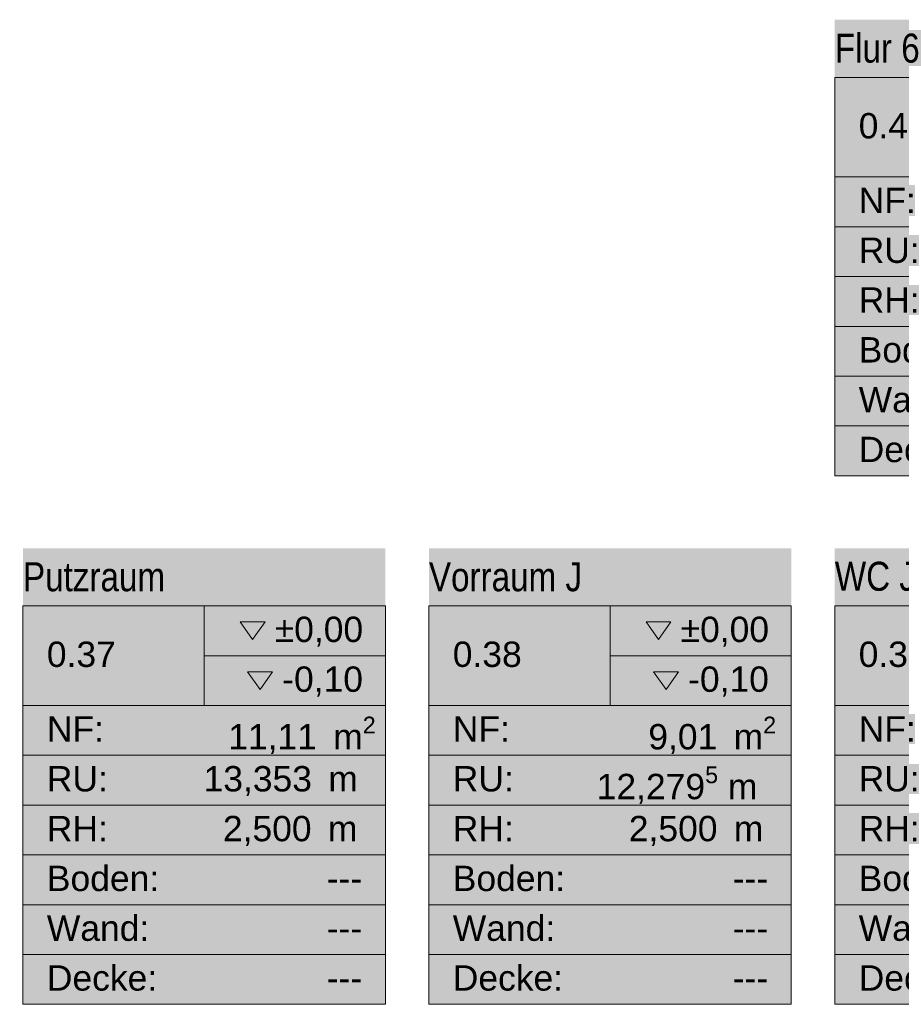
# Model space of a CAD drawing. Header units: metres. Extents: x -79 to 740, y -195 to 69.
# Tile 78 of 200: x 25.63 to 31.71, y -13.66 to -6.86. Entities that reach past the tile are written whole.
import ezdxf
from ezdxf.enums import TextEntityAlignment as Align

# ---------------------------------------------------------------- set-up
doc = ezdxf.new("R2010")
doc.units = ezdxf.units.M
doc.header["$MEASUREMENT"] = 0
doc.layers.add('80 Raum', color=7, linetype='Continuous')
doc.layers.add('Neubau_80 Raum', color=7, linetype='Continuous')
doc.styles.add('ERSTELLTER_STIL_1', font='ARIALN.TTF')
doc.styles.add('ERSTELLTER_STIL_3', font='arial.ttf')

# ---------------------------------------------------------------- blocks, each defined once
blk = doc.blocks.new('Flur 6_0.41_29_1', base_point=(32.5014, -8.4338))
at = {"layer": '80 Raum', "linetype": 'Continuous', "lineweight": 0, "true_color": 0x272a1c}
blk.add_hatch(color=250, dxfattribs=at).paths.add_polyline_path([(31.2514, -10.0079), (33.7514, -10.0079), (33.7514, -6.8597), (31.2514, -6.8597)])
at = {"layer": '80 Raum', "color": 7, "linetype": 'Continuous', "lineweight": 9}
for p, q in [((33.7514, -7.2579), (31.2514, -7.2579)), ((31.2514, -7.2579), (31.2514, -10.0079)), ((31.2514, -7.2579), (33.7514, -7.2579)), ((31.2514, -7.9454), (31.2514, -7.2579)), ((33.7514, -7.9454), (31.2514, -7.9454)), ((31.2514, -7.9454), (33.7514, -7.9454)), ((31.2514, -8.2891), (31.2514, -7.9454)), ((33.7514, -8.2891), (31.2514, -8.2891)), ((31.2514, -8.2891), (33.7514, -8.2891)), ((31.2514, -8.6329), (31.2514, -8.2891)), ((33.7514, -8.6329), (31.2514, -8.6329)), ((31.2514, -8.6329), (33.7514, -8.6329)), ((31.2514, -8.9766), (31.2514, -8.6329)), ((33.7514, -8.9766), (31.2514, -8.9766)), ((31.2514, -8.9766), (33.7514, -8.9766)), ((31.2514, -9.3204), (31.2514, -8.9766)), ((33.7514, -9.3204), (31.2514, -9.3204)), ((31.2514, -9.3204), (33.7514, -9.3204)), ((31.2514, -9.6641), (31.2514, -9.3204)), ((33.7514, -9.6641), (31.2514, -9.6641)), ((31.2514, -9.6641), (33.7514, -9.6641)), ((31.2514, -10.0079), (31.2514, -9.6641)), ((31.2514, -10.0079), (33.7514, -10.0079)), ((33.7514, -10.0079), (31.2514, -10.0079))]:
    blk.add_line(p, q, dxfattribs=at)
at = {"layer": '80 Raum', "color": 7, "lineweight": 9, "style": 'ERSTELLTER_STIL_3'}
blk.add_attdef('stApartmentId', text='', height=0.175, dxfattribs=at).set_placement((26.406, 14.2444), align=Align.MIDDLE_CENTER)
at = {"layer": '80 Raum', "color": 7, "lineweight": 9}
for tag, height, style, p in [('DUMMY_850', 0.2, 'ERSTELLTER_STIL_1', (33.5867, -6.8941)), ('ROOM_NAME', 0.2, 'ERSTELLTER_STIL_1', (31.2514, -6.956)), ('ROOM_NUMBER', 0.175, 'ERSTELLTER_STIL_3', (31.4161, -7.5041)), ('measuredNetAreaCode', 0.175, 'ERSTELLTER_STIL_3', (31.4161, -8.0197)), ('perimeterCode', 0.175, 'ERSTELLTER_STIL_3', (31.4161, -8.3635)), ('ceilingHeightCode', 0.175, 'ERSTELLTER_STIL_3', (31.4161, -8.7072)), ('measuredAreaCode', 0.175, 'ERSTELLTER_STIL_3', (31.4161, -9.051)), ('DUMMY_851_0', 0.175, 'ERSTELLTER_STIL_3', (33.3469, -9.051)), ('DUMMY_852', 0.175, 'ERSTELLTER_STIL_3', (31.4161, -9.3947)), ('DUMMY_851_1', 0.175, 'ERSTELLTER_STIL_3', (33.3469, -9.3947)), ('DUMMY_853', 0.175, 'ERSTELLTER_STIL_3', (31.4161, -9.7385)), ('DUMMY_851_2', 0.175, 'ERSTELLTER_STIL_3', (33.3469, -9.7385))]:
    blk.add_attdef(tag, text='', height=height, dxfattribs=dict(at, style=style)).set_placement(p, align=Align.TOP_LEFT)
blk = doc.blocks.new('SSA Büro_0.36_49_1', base_point=(24.1014, -12.0819))
at = {"layer": 'Neubau_80 Raum', "color": 7, "lineweight": 9, "char_height": 0.175, "attachment_point": 1, "style": 'ERSTELLTER_STIL_3'}
for s, insert in [('\\A1;{\\pql;\\pt0,0.05;\\fArial|b0|i0|c0|p0;\\W1.000000;±0,00\\fArial|b0|i0|c0|p0;\\W1.000000;\\A1{\\H.66x;\\S^  ;}\\fArial|b0|i0|c0|p0;\\W1.000000;\\fArial|b0|i0|c0|p0;\\W1.000000;\\A1{\\H.66x;\\S^  ;}}', (24.5879, -10.9804)), ('\\A1;{\\pql;\\pt0,0.05;\\fArial|b0|i0|c0|p0;\\W1.000000;-0,10\\fArial|b0|i0|c0|p0;\\W1.000000;\\A1{\\H.66x;\\S^  ;}\\fArial|b0|i0|c0|p0;\\W1.000000;\\fArial|b0|i0|c0|p0;\\W1.000000;\\A1{\\H.66x;\\S^  ;}}', (24.6396, -11.3241))]:
    blk.add_mtext(s, dxfattribs=dict(at, insert=insert))
at = {"layer": 'Neubau_80 Raum', "color": 7, "lineweight": 9, "style": 'ERSTELLTER_STIL_3'}
blk.add_attdef('stApartmentId', text='', height=0.175, dxfattribs=at).set_placement((29.1309, 21.0645), align=Align.MIDDLE_CENTER)
at = {"layer": 'Neubau_80 Raum', "color": 7, "lineweight": 9}
for tag, height, style, p in [('ROOM_NAME', 0.2, 'ERSTELLTER_STIL_1', (22.8514, -10.6014)), ('DUMMY_850', 0.2, 'ERSTELLTER_STIL_1', (25.1867, -10.5422)), ('ROOM_NUMBER', 0.175, 'ERSTELLTER_STIL_3', (23.0161, -11.1523)), ('measuredNetAreaCode', 0.175, 'ERSTELLTER_STIL_3', (23.0161, -11.6679)), ('perimeterCode', 0.175, 'ERSTELLTER_STIL_3', (23.0161, -12.0116)), ('ceilingHeightCode', 0.175, 'ERSTELLTER_STIL_3', (23.0161, -12.3554)), ('measuredAreaCode', 0.175, 'ERSTELLTER_STIL_3', (23.0161, -12.6991)), ('DUMMY_851_0', 0.175, 'ERSTELLTER_STIL_3', (24.9469, -12.6991)), ('DUMMY_852', 0.175, 'ERSTELLTER_STIL_3', (23.0161, -13.0429)), ('DUMMY_851_1', 0.175, 'ERSTELLTER_STIL_3', (24.9469, -13.0429)), ('DUMMY_853', 0.175, 'ERSTELLTER_STIL_3', (23.0161, -13.3866)), ('DUMMY_851_2', 0.175, 'ERSTELLTER_STIL_3', (24.9469, -13.3866))]:
    blk.add_attdef(tag, text='', height=height, dxfattribs=dict(at, style=style)).set_placement(p, align=Align.TOP_LEFT)
blk = doc.blocks.new('WC Jungs_0.39a_57_1', base_point=(32.037, -12.0819))
at = {"layer": 'Neubau_80 Raum', "linetype": 'Continuous', "lineweight": 0, "true_color": 0x272a1c}
blk.add_hatch(color=250, dxfattribs=at).paths.add_polyline_path([(31.2514, -13.656), (33.7514, -13.656), (33.7514, -10.5079), (31.2514, -10.5079)])
at = {"layer": 'Neubau_80 Raum', "color": 7, "linetype": 'Continuous', "lineweight": 9}
for p, q in [((33.7514, -10.906), (31.2514, -10.906)), ((31.2514, -10.906), (31.2514, -13.656)), ((31.2514, -10.906), (33.7514, -10.906)), ((31.2514, -11.5935), (31.2514, -10.906)), ((33.7514, -11.5935), (31.2514, -11.5935)), ((31.2514, -11.5935), (33.7514, -11.5935)), ((31.2514, -11.9373), (31.2514, -11.5935)), ((33.7514, -11.9373), (31.2514, -11.9373)), ((31.2514, -11.9373), (33.7514, -11.9373)), ((31.2514, -12.281), (31.2514, -11.9373)), ((33.7514, -12.281), (31.2514, -12.281)), ((31.2514, -12.281), (33.7514, -12.281)), ((31.2514, -12.6248), (31.2514, -12.281)), ((33.7514, -12.6248), (31.2514, -12.6248)), ((31.2514, -12.6248), (33.7514, -12.6248)), ((31.2514, -12.9685), (31.2514, -12.6248)), ((33.7514, -12.9685), (31.2514, -12.9685)), ((31.2514, -12.9685), (33.7514, -12.9685)), ((31.2514, -13.3123), (31.2514, -12.9685)), ((33.7514, -13.3123), (31.2514, -13.3123)), ((31.2514, -13.3123), (33.7514, -13.3123)), ((31.2514, -13.656), (31.2514, -13.3123)), ((31.2514, -13.656), (33.7514, -13.656)), ((33.7514, -13.656), (31.2514, -13.656))]:
    blk.add_line(p, q, dxfattribs=at)
at = {"layer": 'Neubau_80 Raum', "color": 7, "lineweight": 9, "style": 'ERSTELLTER_STIL_3'}
blk.add_attdef('stApartmentId', text='', height=0.175, dxfattribs=at).set_placement((19.5063, 21.0407), align=Align.MIDDLE_CENTER)
at = {"layer": 'Neubau_80 Raum', "color": 7, "lineweight": 9}
for tag, height, style, p in [('ROOM_NAME', 0.2, 'ERSTELLTER_STIL_1', (31.2514, -10.6014)), ('DUMMY_850', 0.2, 'ERSTELLTER_STIL_1', (33.5867, -10.5422)), ('ROOM_NUMBER', 0.175, 'ERSTELLTER_STIL_3', (31.4161, -11.1523)), ('measuredNetAreaCode', 0.175, 'ERSTELLTER_STIL_3', (31.4161, -11.6679)), ('perimeterCode', 0.175, 'ERSTELLTER_STIL_3', (31.4161, -12.0116)), ('ceilingHeightCode', 0.175, 'ERSTELLTER_STIL_3', (31.4161, -12.3554)), ('measuredAreaCode', 0.175, 'ERSTELLTER_STIL_3', (31.4161, -12.6991)), ('DUMMY_851_0', 0.175, 'ERSTELLTER_STIL_3', (33.3469, -12.6991)), ('DUMMY_852', 0.175, 'ERSTELLTER_STIL_3', (31.4161, -13.0429)), ('DUMMY_851_1', 0.175, 'ERSTELLTER_STIL_3', (33.3469, -13.0429)), ('DUMMY_853', 0.175, 'ERSTELLTER_STIL_3', (31.4161, -13.3866)), ('DUMMY_851_2', 0.175, 'ERSTELLTER_STIL_3', (33.3469, -13.3866))]:
    blk.add_attdef(tag, text='', height=height, dxfattribs=dict(at, style=style)).set_placement(p, align=Align.TOP_LEFT)
blk = doc.blocks.new('Vorraum J_0.38_58_1', base_point=(32.5282, -12.0819))
at = {"layer": 'Neubau_80 Raum', "linetype": 'Continuous', "lineweight": 0, "true_color": 0x272a1c}
blk.add_hatch(color=250, dxfattribs=at).paths.add_polyline_path([(28.4514, -13.656), (30.9514, -13.656), (30.9514, -10.5079), (28.4514, -10.5079)])
at = {"layer": 'Neubau_80 Raum', "linetype": 'Continuous', "lineweight": 0, "true_color": 0x000000}
blk.add_hatch(color=18, dxfattribs=at).paths.add_polyline_path([(30.0011, -11.3609), (30.087, -11.4824), (30.173, -11.3609)])
at = {"layer": 'Neubau_80 Raum', "color": 7, "linetype": 'Continuous', "lineweight": 9}
for p, q in [((30.9514, -10.906), (28.4514, -10.906)), ((28.4514, -10.906), (28.4514, -13.656)), ((28.4514, -10.906), (30.9514, -10.906)), ((28.4514, -11.5935), (28.4514, -10.906)), ((29.7014, -10.906), (29.7014, -11.5935)), ((30.9514, -13.656), (30.9514, -10.906)), ((30.9514, -10.906), (30.9514, -11.5935)), ((29.7014, -11.2498), (30.9514, -11.2498)), ((30.9514, -11.5935), (28.4514, -11.5935)), ((28.4514, -11.5935), (30.9514, -11.5935)), ((28.4514, -11.9373), (28.4514, -11.5935)), ((30.9514, -11.5935), (30.9514, -11.9373)), ((30.9514, -11.9373), (28.4514, -11.9373)), ((28.4514, -11.9373), (30.9514, -11.9373)), ((28.4514, -12.281), (28.4514, -11.9373)), ((30.9514, -11.9373), (30.9514, -12.281)), ((30.9514, -12.281), (28.4514, -12.281)), ((28.4514, -12.281), (30.9514, -12.281)), ((28.4514, -12.6248), (28.4514, -12.281)), ((30.9514, -12.281), (30.9514, -12.6248)), ((30.9514, -12.6248), (28.4514, -12.6248)), ((28.4514, -12.6248), (30.9514, -12.6248)), ((28.4514, -12.9685), (28.4514, -12.6248)), ((30.9514, -12.6248), (30.9514, -12.9685)), ((30.9514, -12.9685), (28.4514, -12.9685)), ((28.4514, -12.9685), (30.9514, -12.9685)), ((28.4514, -13.3123), (28.4514, -12.9685)), ((30.9514, -12.9685), (30.9514, -13.3123)), ((30.9514, -13.3123), (28.4514, -13.3123)), ((28.4514, -13.3123), (30.9514, -13.3123)), ((28.4514, -13.656), (28.4514, -13.3123)), ((30.9514, -13.3123), (30.9514, -13.656)), ((28.4514, -13.656), (30.9514, -13.656)), ((30.9514, -13.656), (28.4514, -13.656))]:
    blk.add_line(p, q, dxfattribs=at)
at = {"layer": 'Neubau_80 Raum', "color": 7, "linetype": 'Continuous', "lineweight": 13, "flags": 128}
for points in [[(29.9493, -11.0171), (30.0352, -11.1387), (30.1212, -11.0171)], [(30.0011, -11.3609), (30.087, -11.4824), (30.173, -11.3609)]]:
    blk.add_lwpolyline(points, close=True, dxfattribs=at)
at = {"layer": 'Neubau_80 Raum', "color": 7, "lineweight": 9, "char_height": 0.175, "attachment_point": 1, "style": 'ERSTELLTER_STIL_3'}
for s, insert in [('\\A1;{\\pql;\\pt0,0.05;\\fArial|b0|i0|c0|p0;\\W1.000000;±0,00\\fArial|b0|i0|c0|p0;\\W1.000000;\\A1{\\H.66x;\\S^  ;}\\fArial|b0|i0|c0|p0;\\W1.000000;\\fArial|b0|i0|c0|p0;\\W1.000000;\\A1{\\H.66x;\\S^  ;}}', (30.1879, -10.9804)), ('\\A1;{\\pql;\\pt0,0.05;\\fArial|b0|i0|c0|p0;\\W1.000000;-0,10\\fArial|b0|i0|c0|p0;\\W1.000000;\\A1{\\H.66x;\\S^  ;}\\fArial|b0|i0|c0|p0;\\W1.000000;\\fArial|b0|i0|c0|p0;\\W1.000000;\\A1{\\H.66x;\\S^  ;}}', (30.2396, -11.3241)), ('\\A1;{\\pql;\\pt0,0.05;\\fArial|b0|i0|c0|p0;\\W1.000000;9,01\\fArial|b0|i0|c0|p0;\\W1.000000;\\A1{\\H.66x;\\S^  ;}\\fArial|b0|i0|c0|p0;\\W1.000000; m\\fArial|b0|i0|c0|p0;\\W1.000000;\\A1{\\H.66x;\\S2^  ;}}', (29.9649, -11.6704)), ('\\A1;{\\pql;\\pt0,0.05;\\fArial|b0|i0|c0|p0;\\W1.000000;12,279\\fArial|b0|i0|c0|p0;\\W1.000000;\\A1{\\H.66x;\\S5^  ;}\\fArial|b0|i0|c0|p0;\\W1.000000; m\\fArial|b0|i0|c0|p0;\\W1.000000;\\A1{\\H.66x;\\S^  ;}}', (29.6089, -12.0141)), ('\\A1;{\\pql;\\pt0,0.05;\\fArial|b0|i0|c0|p0;\\W1.000000;2,500\\fArial|b0|i0|c0|p0;\\W1.000000;\\A1{\\H.66x;\\S^  ;}\\fArial|b0|i0|c0|p0;\\W1.000000; m\\fArial|b0|i0|c0|p0;\\W1.000000;\\A1{\\H.66x;\\S^  ;}}', (29.8305, -12.3554))]:
    blk.add_mtext(s, dxfattribs=dict(at, insert=insert))
at = {"layer": 'Neubau_80 Raum', "color": 7, "lineweight": 9, "style": 'ERSTELLTER_STIL_3'}
blk.add_attdef('stApartmentId', text='', height=0.175, dxfattribs=at).set_placement((17.856, 17.7258), align=Align.MIDDLE_CENTER)
at = {"layer": 'Neubau_80 Raum', "color": 7, "lineweight": 9}
for tag, height, style, p in [('ROOM_NAME', 0.2, 'ERSTELLTER_STIL_1', (28.4514, -10.6048)), ('DUMMY_850', 0.2, 'ERSTELLTER_STIL_1', (30.7867, -10.5422)), ('ROOM_NUMBER', 0.175, 'ERSTELLTER_STIL_3', (28.6161, -11.1523)), ('measuredNetAreaCode', 0.175, 'ERSTELLTER_STIL_3', (28.6161, -11.6679)), ('perimeterCode', 0.175, 'ERSTELLTER_STIL_3', (28.6161, -12.0116)), ('ceilingHeightCode', 0.175, 'ERSTELLTER_STIL_3', (28.6161, -12.3554)), ('measuredAreaCode', 0.175, 'ERSTELLTER_STIL_3', (28.6161, -12.6991)), ('DUMMY_851_0', 0.175, 'ERSTELLTER_STIL_3', (30.5469, -12.6991)), ('DUMMY_852', 0.175, 'ERSTELLTER_STIL_3', (28.6161, -13.0429)), ('DUMMY_851_1', 0.175, 'ERSTELLTER_STIL_3', (30.5469, -13.0429)), ('DUMMY_853', 0.175, 'ERSTELLTER_STIL_3', (28.6161, -13.3866)), ('DUMMY_851_2', 0.175, 'ERSTELLTER_STIL_3', (30.5469, -13.3866))]:
    blk.add_attdef(tag, text='', height=height, dxfattribs=dict(at, style=style)).set_placement(p, align=Align.TOP_LEFT)
blk = doc.blocks.new('Putzraum_0.37_61_1', base_point=(27.217, -12.0819))
at = {"layer": 'Neubau_80 Raum', "linetype": 'Continuous', "lineweight": 0, "true_color": 0x272a1c}
blk.add_hatch(color=250, dxfattribs=at).paths.add_polyline_path([(25.6514, -13.656), (28.1514, -13.656), (28.1514, -10.5079), (25.6514, -10.5079)])
at = {"layer": 'Neubau_80 Raum', "linetype": 'Continuous', "lineweight": 0, "true_color": 0x000000}
blk.add_hatch(color=18, dxfattribs=at).paths.add_polyline_path([(27.2011, -11.3609), (27.287, -11.4824), (27.373, -11.3609)])
at = {"layer": 'Neubau_80 Raum', "color": 7, "linetype": 'Continuous', "lineweight": 9}
for p, q in [((28.1514, -10.906), (25.6514, -10.906)), ((25.6514, -10.906), (25.6514, -13.656)), ((25.6514, -10.906), (28.1514, -10.906)), ((25.6514, -11.5935), (25.6514, -10.906)), ((26.9014, -10.906), (26.9014, -11.5935)), ((28.1514, -13.656), (28.1514, -10.906)), ((28.1514, -10.906), (28.1514, -11.5935)), ((26.9014, -11.2498), (28.1514, -11.2498)), ((28.1514, -11.5935), (25.6514, -11.5935)), ((25.6514, -11.5935), (28.1514, -11.5935)), ((25.6514, -11.9373), (25.6514, -11.5935)), ((28.1514, -11.5935), (28.1514, -11.9373)), ((28.1514, -11.9373), (25.6514, -11.9373)), ((25.6514, -11.9373), (28.1514, -11.9373)), ((25.6514, -12.281), (25.6514, -11.9373)), ((28.1514, -11.9373), (28.1514, -12.281)), ((28.1514, -12.281), (25.6514, -12.281)), ((25.6514, -12.281), (28.1514, -12.281)), ((25.6514, -12.6248), (25.6514, -12.281)), ((28.1514, -12.281), (28.1514, -12.6248)), ((28.1514, -12.6248), (25.6514, -12.6248)), ((25.6514, -12.6248), (28.1514, -12.6248)), ((25.6514, -12.9685), (25.6514, -12.6248)), ((28.1514, -12.6248), (28.1514, -12.9685)), ((28.1514, -12.9685), (25.6514, -12.9685)), ((25.6514, -12.9685), (28.1514, -12.9685)), ((25.6514, -13.3123), (25.6514, -12.9685)), ((28.1514, -12.9685), (28.1514, -13.3123)), ((28.1514, -13.3123), (25.6514, -13.3123)), ((25.6514, -13.3123), (28.1514, -13.3123)), ((25.6514, -13.656), (25.6514, -13.3123)), ((28.1514, -13.3123), (28.1514, -13.656)), ((25.6514, -13.656), (28.1514, -13.656)), ((28.1514, -13.656), (25.6514, -13.656))]:
    blk.add_line(p, q, dxfattribs=at)
at = {"layer": 'Neubau_80 Raum', "color": 7, "linetype": 'Continuous', "lineweight": 13, "flags": 128}
for points in [[(27.1493, -11.0171), (27.2352, -11.1387), (27.3212, -11.0171)], [(27.2011, -11.3609), (27.287, -11.4824), (27.373, -11.3609)]]:
    blk.add_lwpolyline(points, close=True, dxfattribs=at)
at = {"layer": 'Neubau_80 Raum', "color": 7, "lineweight": 9, "char_height": 0.175, "attachment_point": 1, "style": 'ERSTELLTER_STIL_3'}
for s, insert in [('\\A1;{\\pql;\\pt0,0.05;\\fArial|b0|i0|c0|p0;\\W1.000000;±0,00\\fArial|b0|i0|c0|p0;\\W1.000000;\\A1{\\H.66x;\\S^  ;}\\fArial|b0|i0|c0|p0;\\W1.000000;\\fArial|b0|i0|c0|p0;\\W1.000000;\\A1{\\H.66x;\\S^  ;}}', (27.3879, -10.9804)), ('\\A1;{\\pql;\\pt0,0.05;\\fArial|b0|i0|c0|p0;\\W1.000000;-0,10\\fArial|b0|i0|c0|p0;\\W1.000000;\\A1{\\H.66x;\\S^  ;}\\fArial|b0|i0|c0|p0;\\W1.000000;\\fArial|b0|i0|c0|p0;\\W1.000000;\\A1{\\H.66x;\\S^  ;}}', (27.4396, -11.3241)), ('\\A1;{\\pql;\\pt0,0.05;\\fArial|b0|i0|c0|p0;\\W1.000000;11,11\\fArial|b0|i0|c0|p0;\\W1.000000;\\A1{\\H.66x;\\S^  ;}\\fArial|b0|i0|c0|p0;\\W1.000000; m\\fArial|b0|i0|c0|p0;\\W1.000000;\\A1{\\H.66x;\\S2^  ;}}', (27.067, -11.6704)), ('\\A1;{\\pql;\\pt0,0.05;\\fArial|b0|i0|c0|p0;\\W1.000000;13,353\\fArial|b0|i0|c0|p0;\\W1.000000;\\A1{\\H.66x;\\S^  ;}\\fArial|b0|i0|c0|p0;\\W1.000000; m\\fArial|b0|i0|c0|p0;\\W1.000000;\\A1{\\H.66x;\\S^  ;}}', (26.897, -12.0116)), ('\\A1;{\\pql;\\pt0,0.05;\\fArial|b0|i0|c0|p0;\\W1.000000;2,500\\fArial|b0|i0|c0|p0;\\W1.000000;\\A1{\\H.66x;\\S^  ;}\\fArial|b0|i0|c0|p0;\\W1.000000; m\\fArial|b0|i0|c0|p0;\\W1.000000;\\A1{\\H.66x;\\S^  ;}}', (27.0305, -12.3554))]:
    blk.add_mtext(s, dxfattribs=dict(at, insert=insert))
at = {"layer": 'Neubau_80 Raum', "color": 7, "lineweight": 9, "style": 'ERSTELLTER_STIL_3'}
blk.add_attdef('stApartmentId', text='', height=0.175, dxfattribs=at).set_placement((21.1111, 17.7258), align=Align.MIDDLE_CENTER)
at = {"layer": 'Neubau_80 Raum', "color": 7, "lineweight": 9}
for tag, height, style, p in [('ROOM_NAME', 0.2, 'ERSTELLTER_STIL_1', (25.6514, -10.6048)), ('DUMMY_850', 0.2, 'ERSTELLTER_STIL_1', (27.9867, -10.5422)), ('ROOM_NUMBER', 0.175, 'ERSTELLTER_STIL_3', (25.8161, -11.1523)), ('measuredNetAreaCode', 0.175, 'ERSTELLTER_STIL_3', (25.8161, -11.6679)), ('perimeterCode', 0.175, 'ERSTELLTER_STIL_3', (25.8161, -12.0116)), ('ceilingHeightCode', 0.175, 'ERSTELLTER_STIL_3', (25.8161, -12.3554)), ('measuredAreaCode', 0.175, 'ERSTELLTER_STIL_3', (25.8161, -12.6991)), ('DUMMY_851_0', 0.175, 'ERSTELLTER_STIL_3', (27.7469, -12.6991)), ('DUMMY_852', 0.175, 'ERSTELLTER_STIL_3', (25.8161, -13.0429)), ('DUMMY_851_1', 0.175, 'ERSTELLTER_STIL_3', (27.7469, -13.0429)), ('DUMMY_853', 0.175, 'ERSTELLTER_STIL_3', (25.8161, -13.3866)), ('DUMMY_851_2', 0.175, 'ERSTELLTER_STIL_3', (27.7469, -13.3866))]:
    blk.add_attdef(tag, text='', height=height, dxfattribs=dict(at, style=style)).set_placement(p, align=Align.TOP_LEFT)

msp = doc.modelspace()

# ---------------------------------------------------------------- block references
at = {"layer": '80 Raum', "color": 7, "linetype": 'Continuous', "lineweight": 13}
ref = msp.add_blockref('Flur 6_0.41_29_1', (32.5014, -8.4338), dxfattribs=at)
ref.add_attrib('ROOM_NAME', 'Flur 6', dxfattribs={"color": 7, "lineweight": 9, "height": 0.2, "style": 'ERSTELLTER_STIL_1'}).set_placement((31.2514, -6.956), align=Align.TOP_LEFT)
ref.add_attrib('ROOM_NUMBER', '0.41', dxfattribs={"color": 7, "lineweight": 9, "height": 0.175, "style": 'ERSTELLTER_STIL_3'}).set_placement((31.4161, -7.5041), align=Align.TOP_LEFT)
ref.add_attrib('measuredAreaCode', 'Boden: ', dxfattribs={"color": 7, "lineweight": 9, "height": 0.175, "style": 'ERSTELLTER_STIL_3'}).set_placement((31.4161, -9.051), align=Align.TOP_LEFT)
ref.add_attrib('measuredNetAreaCode', 'NF: ', dxfattribs={"color": 7, "lineweight": 9, "height": 0.175, "style": 'ERSTELLTER_STIL_3'}).set_placement((31.4161, -8.0197), align=Align.TOP_LEFT)
ref.add_attrib('perimeterCode', 'RU: ', dxfattribs={"color": 7, "lineweight": 9, "height": 0.175, "style": 'ERSTELLTER_STIL_3'}).set_placement((31.4161, -8.3635), align=Align.TOP_LEFT)
ref.add_attrib('ceilingHeightCode', 'RH: ', dxfattribs={"color": 7, "lineweight": 9, "height": 0.175, "style": 'ERSTELLTER_STIL_3'}).set_placement((31.4161, -8.7072), align=Align.TOP_LEFT)
ref.add_attrib('DUMMY_852', 'Wand: ', dxfattribs={"color": 7, "lineweight": 9, "height": 0.175, "style": 'ERSTELLTER_STIL_3'}).set_placement((31.4161, -9.3947), align=Align.TOP_LEFT)
ref.add_attrib('DUMMY_853', 'Decke: ', dxfattribs={"color": 7, "lineweight": 9, "height": 0.175, "style": 'ERSTELLTER_STIL_3'}).set_placement((31.4161, -9.7385), align=Align.TOP_LEFT)
at = {"layer": 'Neubau_80 Raum', "color": 7, "linetype": 'Continuous', "lineweight": 13}
ref = msp.add_blockref('WC Jungs_0.39a_57_1', (32.037, -12.0819), dxfattribs=at)
ref.add_attrib('ROOM_NAME', 'WC Jungs', dxfattribs={"color": 7, "lineweight": 9, "height": 0.2, "style": 'ERSTELLTER_STIL_1'}).set_placement((31.2514, -10.6014), align=Align.TOP_LEFT)
ref.add_attrib('ROOM_NUMBER', '0.39a', dxfattribs={"color": 7, "lineweight": 9, "height": 0.175, "style": 'ERSTELLTER_STIL_3'}).set_placement((31.4161, -11.1523), align=Align.TOP_LEFT)
ref.add_attrib('measuredAreaCode', 'Boden: ', dxfattribs={"color": 7, "lineweight": 9, "height": 0.175, "style": 'ERSTELLTER_STIL_3'}).set_placement((31.4161, -12.6991), align=Align.TOP_LEFT)
ref.add_attrib('measuredNetAreaCode', 'NF: ', dxfattribs={"color": 7, "lineweight": 9, "height": 0.175, "style": 'ERSTELLTER_STIL_3'}).set_placement((31.4161, -11.6679), align=Align.TOP_LEFT)
ref.add_attrib('perimeterCode', 'RU: ', dxfattribs={"color": 7, "lineweight": 9, "height": 0.175, "style": 'ERSTELLTER_STIL_3'}).set_placement((31.4161, -12.0116), align=Align.TOP_LEFT)
ref.add_attrib('ceilingHeightCode', 'RH: ', dxfattribs={"color": 7, "lineweight": 9, "height": 0.175, "style": 'ERSTELLTER_STIL_3'}).set_placement((31.4161, -12.3554), align=Align.TOP_LEFT)
ref.add_attrib('DUMMY_852', 'Wand: ', dxfattribs={"color": 7, "lineweight": 9, "height": 0.175, "style": 'ERSTELLTER_STIL_3'}).set_placement((31.4161, -13.0429), align=Align.TOP_LEFT)
ref.add_attrib('DUMMY_853', 'Decke: ', dxfattribs={"color": 7, "lineweight": 9, "height": 0.175, "style": 'ERSTELLTER_STIL_3'}).set_placement((31.4161, -13.3866), align=Align.TOP_LEFT)
msp.add_blockref('SSA Büro_0.36_49_1', (24.1014, -12.0819), dxfattribs=at)
ref = msp.add_blockref('Vorraum J_0.38_58_1', (32.5282, -12.0819), dxfattribs=at)
ref.add_attrib('ROOM_NAME', 'Vorraum J', dxfattribs={"color": 7, "lineweight": 9, "height": 0.2, "style": 'ERSTELLTER_STIL_1'}).set_placement((28.4514, -10.6048), align=Align.TOP_LEFT)
ref.add_attrib('ROOM_NUMBER', '0.38', dxfattribs={"color": 7, "lineweight": 9, "height": 0.175, "style": 'ERSTELLTER_STIL_3'}).set_placement((28.6161, -11.1523), align=Align.TOP_LEFT)
ref.add_attrib('measuredAreaCode', 'Boden: ', dxfattribs={"color": 7, "lineweight": 9, "height": 0.175, "style": 'ERSTELLTER_STIL_3'}).set_placement((28.6161, -12.6991), align=Align.TOP_LEFT)
ref.add_attrib('measuredNetAreaCode', 'NF: ', dxfattribs={"color": 7, "lineweight": 9, "height": 0.175, "style": 'ERSTELLTER_STIL_3'}).set_placement((28.6161, -11.6679), align=Align.TOP_LEFT)
ref.add_attrib('perimeterCode', 'RU: ', dxfattribs={"color": 7, "lineweight": 9, "height": 0.175, "style": 'ERSTELLTER_STIL_3'}).set_placement((28.6161, -12.0116), align=Align.TOP_LEFT)
ref.add_attrib('ceilingHeightCode', 'RH: ', dxfattribs={"color": 7, "lineweight": 9, "height": 0.175, "style": 'ERSTELLTER_STIL_3'}).set_placement((28.6161, -12.3554), align=Align.TOP_LEFT)
ref.add_attrib('DUMMY_851', '---', dxfattribs={"color": 7, "lineweight": 9, "height": 0.175, "style": 'ERSTELLTER_STIL_3'}).set_placement((30.5469, -12.6991), align=Align.TOP_LEFT)
ref.add_attrib('DUMMY_851_1', '---', dxfattribs={"color": 7, "lineweight": 9, "height": 0.175, "style": 'ERSTELLTER_STIL_3'}).set_placement((30.5469, -13.0429), align=Align.TOP_LEFT)
ref.add_attrib('DUMMY_851_2', '---', dxfattribs={"color": 7, "lineweight": 9, "height": 0.175, "style": 'ERSTELLTER_STIL_3'}).set_placement((30.5469, -13.3866), align=Align.TOP_LEFT)
ref.add_attrib('DUMMY_852', 'Wand: ', dxfattribs={"color": 7, "lineweight": 9, "height": 0.175, "style": 'ERSTELLTER_STIL_3'}).set_placement((28.6161, -13.0429), align=Align.TOP_LEFT)
ref.add_attrib('DUMMY_853', 'Decke: ', dxfattribs={"color": 7, "lineweight": 9, "height": 0.175, "style": 'ERSTELLTER_STIL_3'}).set_placement((28.6161, -13.3866), align=Align.TOP_LEFT)
ref = msp.add_blockref('Putzraum_0.37_61_1', (27.217, -12.0819), dxfattribs=at)
ref.add_attrib('ROOM_NAME', 'Putzraum', dxfattribs={"color": 7, "lineweight": 9, "height": 0.2, "style": 'ERSTELLTER_STIL_1'}).set_placement((25.6514, -10.6048), align=Align.TOP_LEFT)
ref.add_attrib('ROOM_NUMBER', '0.37', dxfattribs={"color": 7, "lineweight": 9, "height": 0.175, "style": 'ERSTELLTER_STIL_3'}).set_placement((25.8161, -11.1523), align=Align.TOP_LEFT)
ref.add_attrib('measuredAreaCode', 'Boden: ', dxfattribs={"color": 7, "lineweight": 9, "height": 0.175, "style": 'ERSTELLTER_STIL_3'}).set_placement((25.8161, -12.6991), align=Align.TOP_LEFT)
ref.add_attrib('measuredNetAreaCode', 'NF: ', dxfattribs={"color": 7, "lineweight": 9, "height": 0.175, "style": 'ERSTELLTER_STIL_3'}).set_placement((25.8161, -11.6679), align=Align.TOP_LEFT)
ref.add_attrib('perimeterCode', 'RU: ', dxfattribs={"color": 7, "lineweight": 9, "height": 0.175, "style": 'ERSTELLTER_STIL_3'}).set_placement((25.8161, -12.0116), align=Align.TOP_LEFT)
ref.add_attrib('ceilingHeightCode', 'RH: ', dxfattribs={"color": 7, "lineweight": 9, "height": 0.175, "style": 'ERSTELLTER_STIL_3'}).set_placement((25.8161, -12.3554), align=Align.TOP_LEFT)
ref.add_attrib('DUMMY_851', '---', dxfattribs={"color": 7, "lineweight": 9, "height": 0.175, "style": 'ERSTELLTER_STIL_3'}).set_placement((27.7469, -12.6991), align=Align.TOP_LEFT)
ref.add_attrib('DUMMY_851_1', '---', dxfattribs={"color": 7, "lineweight": 9, "height": 0.175, "style": 'ERSTELLTER_STIL_3'}).set_placement((27.7469, -13.0429), align=Align.TOP_LEFT)
ref.add_attrib('DUMMY_851_2', '---', dxfattribs={"color": 7, "lineweight": 9, "height": 0.175, "style": 'ERSTELLTER_STIL_3'}).set_placement((27.7469, -13.3866), align=Align.TOP_LEFT)
ref.add_attrib('DUMMY_852', 'Wand: ', dxfattribs={"color": 7, "lineweight": 9, "height": 0.175, "style": 'ERSTELLTER_STIL_3'}).set_placement((25.8161, -13.0429), align=Align.TOP_LEFT)
ref.add_attrib('DUMMY_853', 'Decke: ', dxfattribs={"color": 7, "lineweight": 9, "height": 0.175, "style": 'ERSTELLTER_STIL_3'}).set_placement((25.8161, -13.3866), align=Align.TOP_LEFT)

doc.saveas('drawing.dxf')
